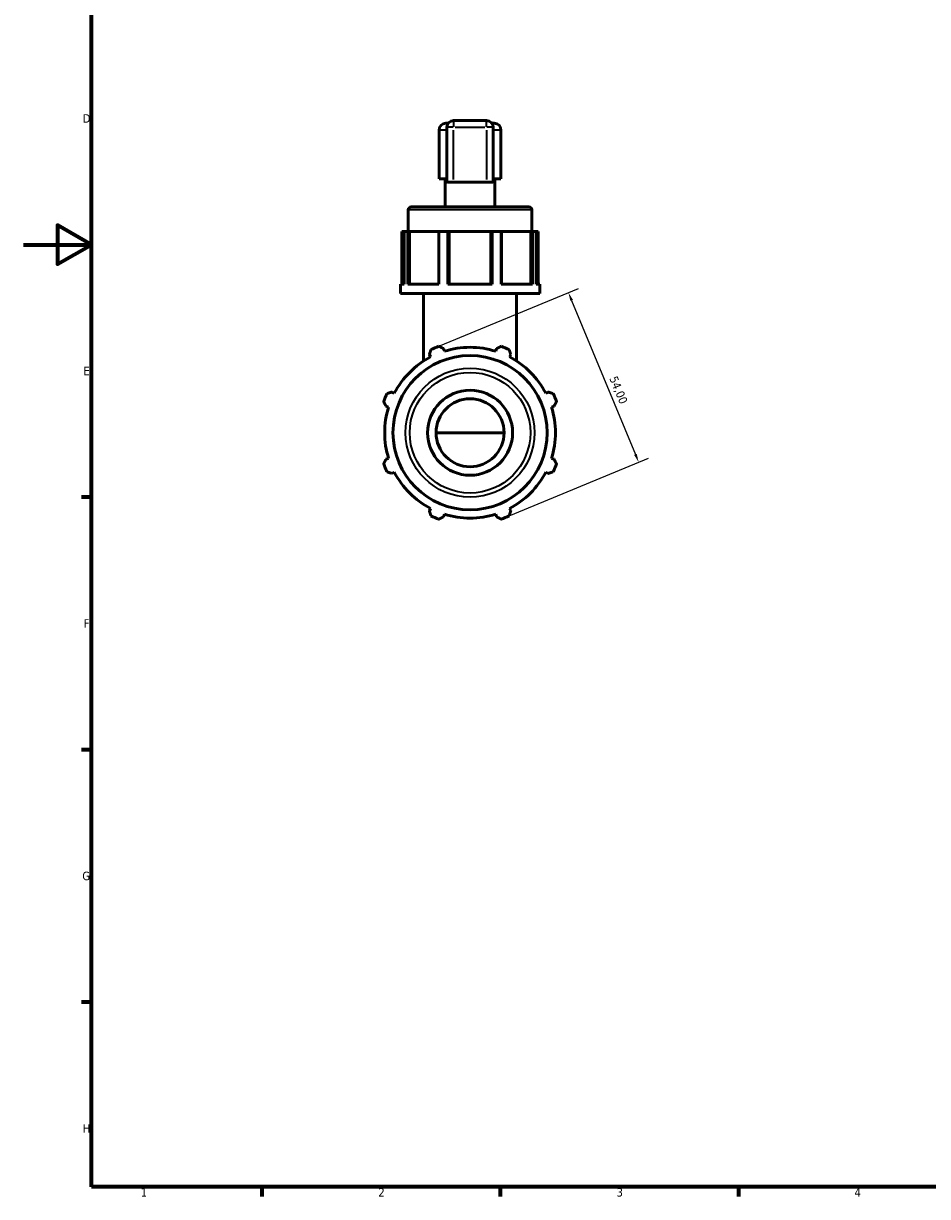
# Model space of a CAD drawing. Header units: millimetres. Extents: x 0 to 894, y 0 to 724.
# Tile 1 of 6: x 0 to 266, y 17 to 362. Entities that reach past the tile are written whole.
import ezdxf

# ---------------------------------------------------------------- set-up
doc = ezdxf.new("R2010")
doc.units = ezdxf.units.MM
for name, color, linetype, lineweight in [('Border (ISO)', 7, 'Continuous', 70), ('Dimension (ISO)', 7, 'Continuous', 25), ('Visible (ISO)', 7, 'Continuous', 50), ('Visible Narrow (ISO)', 7, 'Continuous', 35)]:
    doc.layers.add(name, color=color, linetype=linetype, lineweight=lineweight)
doc.styles.add('Note Text (ISO)', font='tahoma.ttf')
doc.dimstyles.new('Default (ISO)', dxfattribs={"dimtxt": 2.5, "dimasz": 2.5, "dimexe": 3.175, "dimexo": 0, "dimgap": 0.762, "dimtad": 1, "dimrnd": 1e-08, "dimzin": 0, "dimtxsty": 'Note Text (ISO)', "dimcen": 0.09, "dimdle": 10, "dimclrd": 256, "dimclre": 256, "dimclrt": 232, "dimazin": 0, "dimtfac": 1.40208, "dimtmove": 0, "dimatfit": 3, "dimfxl": 1, "dimtolj": 1, "dimtzin": 0, "dimlwd": -1, "dimlwe": -1, "dimarcsym": 0})

# ---------------------------------------------------------------- blocks, each defined once
blk = doc.blocks.new('Borders Default Border')
at = {"layer": 'Border (ISO)'}
for p, q in [((20, 222.75), (17.1, 222.75)), ((20, 148.5), (17.1, 148.5)), ((20, 74.25), (17.1, 74.25)), ((70.08, 20), (70.08, 17.1)), ((140.17, 20), (140.17, 17.1)), ((210.25, 20), (210.25, 17.1))]:
    blk.add_line(p, q, dxfattribs=at)
at = {"layer": 'Border (ISO)', "flags": 128}
for points in [[(20, 20), (20, 574), (821, 574), (821, 20), (20, 20)], [(0, 297), (20, 297), (10, 302.77), (10, 291.23), (20, 297)]]:
    blk.add_lwpolyline(points, dxfattribs=at)
at = {"layer": 'Border (ISO)', "color": 232, "true_color": 0xca0064, "char_height": 2.5, "attachment_point": 7, "style": 'Note Text (ISO)'}
for s, insert in [('D', (17.43, 332.88)), ('E', (17.64, 258.63)), ('F', (17.7, 184.38)), ('G', (17.31, 110.08)), ('H', (17.44, 35.88)), ('1', (34.48, 17.1)), ('2', (104.37, 17.1)), ('3', (174.43, 17.05)), ('4', (244.42, 17.1))]:
    blk.add_mtext(s, dxfattribs=dict(at, insert=insert))
blk = doc.blocks.new('*D10')
at = {"layer": 'Defpoints', "color": 0, "transparency": 16777216}
for p in [(121.01, 266.66), (180.93, 233.03), (141.67, 216.77)]:
    blk.add_point(p, dxfattribs=at)
at = {"layer": 'Dimension (ISO)', "transparency": 16777216}
for p, q in [((121.01, 266.66), (163.2, 284.13)), ((161.22, 280.61), (179.97, 235.34)), ((141.67, 216.77), (183.86, 234.24))]:
    blk.add_line(p, q, dxfattribs=at)
for points in [[(161.61, 280.77), (160.84, 280.45), (160.26, 282.92)], [(180.36, 235.5), (179.59, 235.18), (180.93, 233.03)]]:
    blk.add_solid(points, dxfattribs=at)
at = {"layer": 'Dimension (ISO)', "color": 232, "true_color": 0xca0064, "transparency": 16777216, "insert": (174.57, 258.65), "char_height": 2.5, "attachment_point": 1, "rotation": 292.5, "style": 'Note Text (ISO)'}
blk.add_mtext('\\A1;54,00', dxfattribs=at)

msp = doc.modelspace()

# ---------------------------------------------------------------- linework, layer by layer
at = {"layer": 'Visible (ISO)'}
for p, q in [((124.241, 332.71), (124.909, 332.71)), ((124.516, 331.519), (124.516, 315.447)), ((136.166, 333.519), (126.516, 333.519)), ((137.772, 332.71), (138.441, 332.71)), ((138.166, 315.447), (138.166, 331.519)), ((122.241, 316.33), (122.241, 330.71)), ((140.441, 316.33), (140.441, 330.71)), ((124.516, 316.33), (122.241, 316.33)), ((124.061, 308.14), (124.061, 316.33)), ((136.166, 315.377), (126.516, 315.377)), ((140.441, 316.33), (138.166, 316.33)), ((138.621, 308.14), (138.621, 316.33)), ((113.141, 300.86), (113.141, 307.23)), ((114.051, 308.14), (148.631, 308.14)), ((149.541, 300.86), (149.541, 307.23)), ((111.921, 300.86), (111.275, 300.86)), ((111.275, 300.86), (111.275, 285.39)), ((113.021, 300.86), (111.921, 300.86)), ((111.921, 285.39), (111.921, 300.86)), ((113.021, 300.86), (113.021, 285.39)), ((113.443, 300.86), (113.021, 300.86)), ((113.443, 300.86), (113.49, 300.86)), ((113.443, 285.39), (113.443, 300.86)), ((122.13, 300.86), (113.49, 300.86)), ((113.49, 300.86), (113.49, 285.39)), ((122.197, 300.86), (122.13, 300.86)), ((122.13, 300.86), (122.13, 285.39)), ((124.852, 300.86), (122.197, 300.86)), ((122.197, 285.39), (122.197, 300.86)), ((124.852, 300.86), (124.852, 285.39)), ((125.198, 300.86), (124.852, 300.86)), ((125.198, 285.39), (125.198, 300.86)), ((137.483, 300.86), (125.198, 300.86)), ((137.829, 300.86), (137.483, 300.86)), ((137.483, 300.86), (137.483, 285.39)), ((140.484, 300.86), (137.829, 300.86)), ((137.829, 285.39), (137.829, 300.86)), ((140.484, 300.86), (140.484, 285.39)), ((140.551, 300.86), (140.484, 300.86)), ((149.191, 300.86), (140.551, 300.86)), ((140.551, 285.39), (140.551, 300.86)), ((149.191, 300.86), (149.238, 300.86)), ((149.191, 300.86), (149.191, 285.39)), ((149.661, 300.86), (149.238, 300.86)), ((149.238, 300.86), (149.238, 285.39)), ((150.76, 300.86), (149.661, 300.86)), ((149.661, 285.39), (149.661, 300.86)), ((151.406, 300.86), (150.76, 300.86)), ((150.76, 300.86), (150.76, 285.39)), ((151.406, 300.86), (151.406, 285.39)), ((110.866, 282.66), (110.866, 285.39)), ((111.921, 285.39), (110.866, 285.39)), ((122.197, 285.39), (113.021, 285.39)), ((137.829, 285.39), (124.852, 285.39)), ((149.661, 285.39), (140.484, 285.39)), ((151.816, 285.39), (150.76, 285.39)), ((151.816, 282.66), (151.816, 285.39)), ((151.816, 282.66), (110.866, 282.66)), ((117.691, 262.786), (117.691, 282.66)), ((144.991, 262.786), (144.991, 282.66)), ((123.79, 265.658), (123.546, 266.431)), ((139.135, 266.431), (138.891, 265.658)), ((119.372, 264.702), (119.746, 263.983)), ((142.935, 263.983), (143.309, 264.702)), ((109.068, 253.305), (108.349, 253.679)), ((154.332, 253.679), (153.613, 253.305)), ((106.62, 249.505), (107.393, 249.261)), ((155.288, 249.261), (156.061, 249.505)), ((141.341, 241.71), (121.341, 241.71)), ((107.393, 234.16), (106.62, 233.916)), ((156.061, 233.916), (155.288, 234.16)), ((108.349, 229.742), (109.068, 230.116)), ((153.613, 230.116), (154.332, 229.742)), ((119.746, 219.438), (119.372, 218.719)), ((123.546, 216.99), (123.79, 217.763)), ((138.891, 217.763), (139.135, 216.99)), ((143.309, 218.719), (142.935, 219.438))]:
    msp.add_line(p, q, dxfattribs=at)
for radius in [22.678, 12.5, 10]:
    msp.add_circle((131.341, 241.71), radius, dxfattribs=at)
for centre, radius, start, end in [((124.241, 330.71), 2, 90, 180), ((126.516, 331.519), 2, 90, 180), ((136.166, 331.519), 2, 0, 90), ((138.441, 330.71), 2, 0, 90), ((114.051, 307.23), 0.91, 90, 180), ((148.631, 307.23), 0.91, 0, 90), ((131.341, 241.71), 27, 109.79198, 115.20802), ((131.341, 241.71), 25.11, 72.5, 107.5), ((131.341, 241.71), 27, 64.79198, 70.20802), ((131.341, 241.71), 25.11, 117.5, 152.5), ((131.341, 241.71), 25.11, 27.5, 62.5), ((131.341, 241.71), 27, 154.79198, 160.20802), ((131.341, 241.71), 27, 19.79198, 25.20802), ((131.341, 241.71), 25.11, 162.5, 197.5), ((131.341, 241.71), 25.11, 342.5, 17.5), ((131.341, 241.71), 27, 199.79198, 205.20802), ((131.341, 241.71), 27, 334.79198, 340.20802), ((131.341, 241.71), 25.11, 207.5, 242.5), ((131.341, 241.71), 25.11, 297.5, 332.5), ((131.341, 241.71), 25.11, 252.5, 287.5), ((131.341, 241.71), 27, 244.79198, 250.20802), ((131.341, 241.71), 27, 289.79198, 295.20802)]:
    msp.add_arc(centre, radius, start, end, dxfattribs=at)
for centre, start_param, end_param in [((126.516, 315.447), 3.1415927, 4.712389), ((136.166, 315.447), 4.712389, 6.2831853)]:
    msp.add_ellipse(centre, major_axis=(2, 0), ratio=0.0349208, start_param=start_param, end_param=end_param, dxfattribs=at)
for points, weights in [([(119.372, 264.702), (119.602, 265.406), (119.841, 266.139)], [1.00297754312, 1.0018966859, 1]), ([(122.198, 267.115), (122.886, 266.766), (123.546, 266.431)], [1, 1.0018966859, 1.00297754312]), ([(139.135, 266.431), (139.795, 266.766), (140.483, 267.115)], [1.00297754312, 1.0018966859, 1]), ([(142.84, 266.139), (143.079, 265.406), (143.309, 264.702)], [1, 1.0018966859, 1.00297754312]), ([(106.912, 253.21), (107.645, 253.449), (108.349, 253.679)], [1, 1.0018966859, 1.00297754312]), ([(154.332, 253.679), (155.036, 253.449), (155.769, 253.21)], [1.00297754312, 1.0018966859, 1]), ([(106.62, 249.505), (106.285, 250.165), (105.935, 250.853)], [1.00297754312, 1.0018966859, 1]), ([(156.746, 250.853), (156.396, 250.165), (156.061, 249.505)], [1, 1.0018966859, 1.00297754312]), ([(105.935, 232.568), (106.285, 233.256), (106.62, 233.916)], [1, 1.0018966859, 1.00297754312]), ([(156.061, 233.916), (156.396, 233.256), (156.746, 232.568)], [1.00297754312, 1.0018966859, 1]), ([(108.349, 229.742), (107.645, 229.972), (106.912, 230.211)], [1.00297754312, 1.0018966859, 1]), ([(155.769, 230.211), (155.036, 229.972), (154.332, 229.742)], [1, 1.0018966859, 1.00297754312]), ([(119.841, 217.282), (119.602, 218.015), (119.372, 218.719)], [1, 1.0018966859, 1.00297754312]), ([(143.309, 218.719), (143.079, 218.015), (142.84, 217.282)], [1.00297754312, 1.0018966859, 1]), ([(123.546, 216.99), (122.886, 216.655), (122.198, 216.305)], [1.00297754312, 1.0018966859, 1]), ([(140.483, 216.305), (139.795, 216.655), (139.135, 216.99)], [1, 1.0018966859, 1.00297754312])]:
    msp.add_rational_spline(points, weights, degree=2, dxfattribs=at)
at = {"layer": 'Visible Narrow (ISO)'}
for p, q in [((126.359, 331.519), (124.522, 331.519)), ((126.516, 333.513), (126.516, 331.676)), ((126.998, 331.519), (135.683, 331.519)), ((136.166, 331.676), (136.166, 333.513)), ((138.159, 331.519), (136.322, 331.519)), ((124.303, 330.71), (122.246, 330.71)), ((126.516, 316.184), (126.516, 330.712)), ((136.166, 330.712), (136.166, 316.184)), ((140.435, 330.71), (138.379, 330.71)), ((149.316, 307.23), (113.365, 307.23))]:
    msp.add_line(p, q, dxfattribs=at)
for radius in [18.96, 17.738]:
    msp.add_circle((131.341, 241.71), radius, dxfattribs=at)

# ---------------------------------------------------------------- block references
msp.add_blockref('Borders Default Border', (0, 0))

# ---------------------------------------------------------------- dimensions: what is measured, and where the dimension line sits
at = {"layer": 'Dimension (ISO)'}
dim = msp.add_linear_dim(base=(180.929, 233.026), p1=(121.008, 266.655), p2=(141.673, 216.766), angle=112.5, dimstyle='Default (ISO)', override={"dimdec": 2, "dimtp": 0, "dimtm": 0, "dimtdec": 2, "dimtofl": 0, "dimatfit": 1}, dxfattribs=at)
dim.commit()
dim.dimension.update_dxf_attribs({"geometry": '*D10', "text_midpoint": (172.51, 253.351), "dimtype": 160})

doc.saveas('drawing.dxf')
